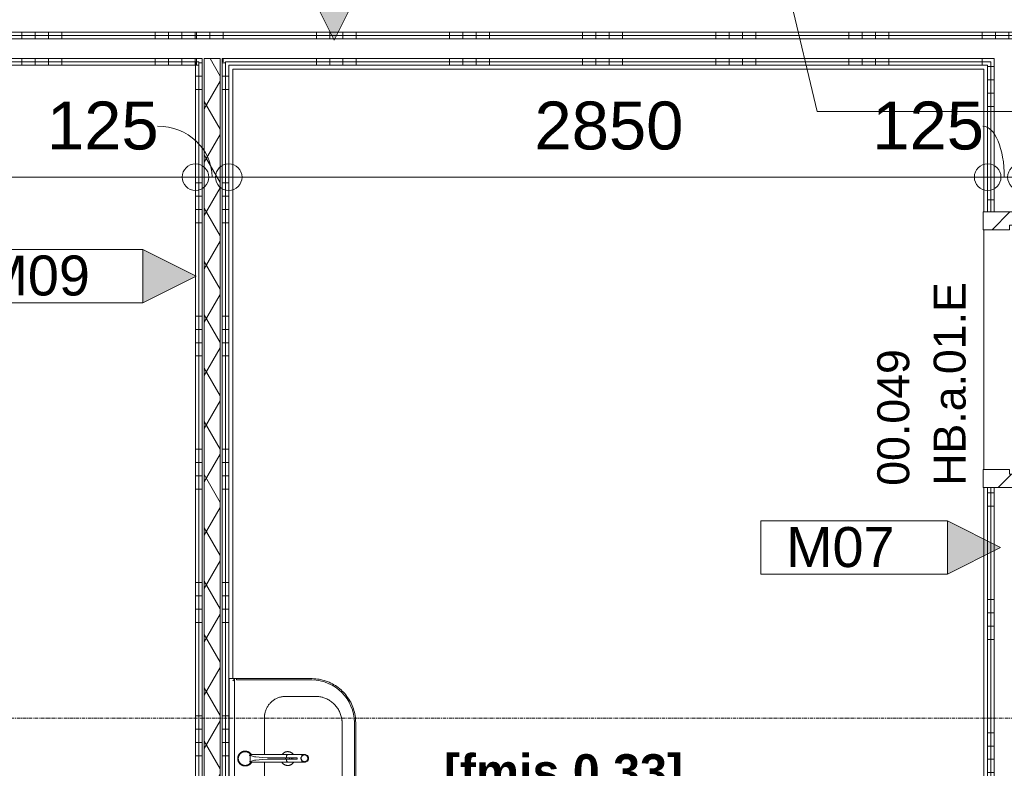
# Model space of a CAD drawing. Header units: millimetres. Extents: x 522 to 75900, y -25803 to 58941.
# Tile 63 of 134: x 35615 to 39312, y 27812 to 30621. Entities that reach past the tile are written whole.
import ezdxf

# ---------------------------------------------------------------- set-up
doc = ezdxf.new("R2010")
doc.units = ezdxf.units.MM
doc.linetypes.add('Dot', pattern=[4.7625, 0, -4.7625])
doc.linetypes.add('Grid Line', pattern=[22.225, 12.7, -3.175, 3.175, -3.175])
for name, color, linetype, lineweight in [('00_Algemeen', 7, 'Dot', 9), ('00_Algemeen-100', 7, 'Continuous', 9), ('22_Metselwerk', 7, 'Continuous', 9), ('30_Kozijnen-ramen-deuren', 7, 'Continuous', 9), ('42_Dekvloeren en vloersystemen', 7, 'Continuous', 9)]:
    doc.layers.add(name, color=color, linetype=linetype, lineweight=lineweight)
doc.layers.add('51_Binnenriolering', color=7, linetype='Continuous', lineweight=18, true_color=0x7f7f7f)
doc.styles.add('Arial', font='arial.ttf', dxfattribs={"height": 180})
doc.styles.add('Arial_3', font='arial.ttf', dxfattribs={"height": 150})
doc.styles.add('Arial_4', font='arial.ttf', dxfattribs={"height": 120})
doc.styles.add('Arial_B', font='arialbd.ttf', dxfattribs={"height": 130})
doc.dimstyles.new('1_8mm_continuous_mm_zwart', dxfattribs={"dimscale": 304.8, "dimtxt": 183.646692, "dimasz": 0.328084, "dimexe": 0.328084, "dimexo": 0.0625, "dimgap": 0.164042, "dimtad": 1, "dimdec": 0, "dimzin": 0, "dimdsep": 46, "dimtxsty": 'Arial', "dimblk1": 'DOTBLANK', "dimblk2": 'DOTBLANK', "dimsah": 1, "dimcen": 0.09, "dimdle": 0.328084, "dimazin": 0, "dimtfac": 1, "dimtdec": 4, "dimtix": 1, "dimtmove": 0, "dimatfit": 3, "dimfxl": 0.328084, "dimfxlon": 1, "dimtvp": 1, "dimtolj": 1, "dimtzin": 0, "dimarcsym": 2})
doc.dimstyles.new('1_8mm_continuous_mm_zwart_2', dxfattribs={"dimscale": 304.8, "dimtxt": 183.646692, "dimasz": 0.328084, "dimexe": 0.328084, "dimexo": 0.0625, "dimgap": 0.164042, "dimtad": 1, "dimdec": 0, "dimzin": 0, "dimdsep": 46, "dimtxsty": 'Arial', "dimblk1": 'DOTBLANK', "dimblk2": 'DOTBLANK', "dimsah": 1, "dimcen": 0.09, "dimdle": 0.328084, "dimazin": 0, "dimtfac": 1, "dimtdec": 4, "dimtix": 1, "dimtmove": 1, "dimatfit": 3, "dimfxl": 0.328084, "dimfxlon": 1, "dimtvp": 1, "dimtolj": 1, "dimtzin": 0, "dimarcsym": 2})
pattern_1 = [(90, (39228.75, 30449.96), (-500, 2e-11), []), (90, (39278.75, 30449.96), (-500, 2e-11), []), (90, (39328.75, 30449.96), (-500, 2e-11), []), (90, (39378.75, 30449.96), (-500, 2e-11), [])]
pattern_2 = [(180, (36400, 26358.73), (4e-13, -500), []), (180, (36400, 26408.73), (4e-13, -500), []), (180, (36400, 26458.73), (4e-13, -500), []), (180, (36400, 26508.73), (4e-13, -500), [])]
pattern_3 = [(0, (39250, 28945), (0, 500), []), (0, (39250, 28895), (0, 500), []), (0, (39250, 28845), (0, 500), []), (0, (39250, 28795), (0, 500), [])]
pattern_4 = [(90, (34123.25, 30449.96), (-500, 2e-11), []), (90, (34173.25, 30449.96), (-500, 2e-11), []), (90, (34223.25, 30449.96), (-500, 2e-11), []), (90, (34273.25, 30449.96), (-500, 2e-11), [])]

# ---------------------------------------------------------------- blocks, each defined once
blk = doc.blocks.new('NLRS_74_PF_UN_Opstelling Wastafels - W3b-5737538-100 - Plattegrond - Begane grond')
at = {"layer": '51_Binnenriolering'}
for p, q in [((-4.4, -33.3), (-4.4, -34.1)), ((-4.3, -34.1), (0, -34.1)), ((-3.1, -34.1), (0, -34.1)), ((0, -33), (0, -33)), ((0, -33), (0, -33)), ((0, -33.3), (0, -33.3)), ((0, -33.3), (0, -33.3)), ((0, -34.1), (3.9, -34.1)), ((0, -34.1), (3.1, -34.1)), ((4.4, -34.1), (4.4, -33.3)), ((-13.1, -80.9), (-13.1, -220.4)), ((-13.1, -220.4), (-13.1, -80.9)), ((-12.6, -77.5), (-12.9, -77.5)), ((0, -78.7), (-7.3, -78.7)), ((7.3, -78.7), (0, -78.7)), ((13.2, -77.5), (12.6, -77.5)), ((15.1, -220.4), (15.1, -79.8)), ((-2.4, -211.3), (-2.4, -164.2)), ((2.7, -164.2), (2.7, -211.3)), ((-13.1, -273.5), (-13.1, -220.4)), ((-2.4, -215.2), (-5.1, -215.2)), ((-2.4, -226.8), (-2.4, -211.3)), ((-2.4, -211.3), (2.7, -211.3)), ((2.7, -211.3), (2.7, -226.8)), ((7.1, -215.2), (2.7, -215.2)), ((-2.4, -233.8), (-2.4, -226.8)), ((2.7, -226.8), (-2.4, -226.8)), ((-2.4, -239.3), (-2.4, -233.8)), ((2.7, -233.8), (-2.4, -233.8)), ((-2.4, -254.2), (-2.4, -239.3)), ((2.7, -239.3), (-2.4, -239.3)), ((1.4, -255.6), (-1, -255.6)), ((2.7, -226.8), (2.7, -233.8)), ((2.7, -233.8), (2.7, -239.3)), ((2.7, -239.3), (2.7, -254.2)), ((-13.1, -273.5), (-13.1, -283.9)), ((-13.1, -283.9), (-13.1, -273.5)), ((-12, -283.9), (-13.1, -283.9)), ((15.1, -283.9), (13.5, -283.9)), ((15.1, -283.9), (15.1, -273.5))]:
    blk.add_line(p, q, dxfattribs=at)
at = {"layer": '51_Binnenriolering', "flags": 128}
for points in [[(0, -32.1), (-1.1, -32.1), (-2.2, -32.2), (-3.3, -32.3), (-4.5, -32.4), (-5.5, -32.6), (-6.6, -32.9), (-7.7, -33.2), (-8.8, -33.5), (-9.8, -33.9), (-10.9, -34.3), (-11.9, -34.7), (-12.9, -35.2), (-13.9, -35.8), (-14.8, -36.3), (-15.8, -36.9), (-16.7, -37.6), (-17.6, -38.3), (-18.4, -39), (-19.2, -39.8), (-20, -40.5), (-20.8, -41.4), (-21.5, -42.2), (-22.2, -43.1), (-22.9, -44), (-23.5, -44.9), (-24.1, -45.9), (-24.6, -46.8), (-25.1, -47.8), (-25.6, -48.8), (-26, -49.9), (-26.4, -50.9), (-26.8, -52), (-27.1, -53.1), (-27.3, -54.2), (-27.5, -55.3), (-27.7, -56.4), (-27.8, -57.5), (-27.9, -58.6), (-27.9, -59.7), (-27.9, -60.8), (-27.9, -61.9), (-27.8, -63), (-27.6, -64.2), (-27.4, -65.3), (-27.2, -66.3), (-26.9, -67.4), (-26.6, -68.5), (-26.2, -69.6), (-25.8, -70.6), (-25.4, -71.6), (-24.9, -72.6), (-24.4, -73.6), (-23.8, -74.6), (-23.2, -75.5), (-22.6, -76.4), (-21.9, -77.3), (-21.2, -78.2), (-20.5, -79), (-19.7, -79.8), (-18.9, -80.6), (-18, -81.3), (-17.2, -82), (-16.3, -82.7), (-15.3, -83.3), (-14.4, -83.9), (-13.4, -84.5)], [(0, -34.2), (-1, -34.2), (-2.1, -34.3), (-3.1, -34.4), (-4.1, -34.6), (-5.1, -34.7), (-6.1, -35), (-7.1, -35.2), (-8.1, -35.5), (-9.1, -35.9), (-10, -36.3), (-11, -36.7), (-11.9, -37.1), (-12.8, -37.6), (-13.7, -38.2), (-14.6, -38.7), (-15.4, -39.3), (-16.2, -40), (-17, -40.6), (-17.8, -41.3), (-18.5, -42), (-19.2, -42.8), (-19.9, -43.6), (-20.5, -44.4), (-21.1, -45.2), (-21.7, -46.1), (-22.2, -47), (-22.7, -47.9), (-23.2, -48.8), (-23.6, -49.7), (-24, -50.7), (-24.4, -51.6), (-24.7, -52.6), (-25, -53.6), (-25.2, -54.6), (-25.4, -55.6), (-25.6, -56.6), (-25.7, -57.7), (-25.7, -58.7), (-25.8, -59.7), (-25.8, -60.8), (-25.7, -61.8), (-25.6, -62.8), (-25.5, -63.8), (-25.3, -64.8), (-25.1, -65.9), (-24.8, -66.9), (-24.5, -67.8), (-24.2, -68.8), (-23.8, -69.8), (-23.4, -70.7), (-23, -71.7), (-22.5, -72.6), (-22, -73.5), (-21.4, -74.3), (-20.8, -75.2), (-20.2, -76), (-19.6, -76.8), (-18.9, -77.6), (-18.2, -78.3), (-17.4, -79), (-16.6, -79.7), (-15.8, -80.3), (-15, -81), (-14.2, -81.5), (-13.3, -82.1), (-12.4, -82.6), (-11.5, -83.1), (-10.5, -83.5)], [(-4.4, -33.3), (-4.4, -33.2), (-4.3, -33.2), (-4.3, -33.2), (-4.2, -33.1), (-4.2, -33.1), (-4.1, -33.1), (-4.1, -33.1), (-4, -33), (-3.9, -33), (-3.9, -33), (-3.8, -33), (-3.8, -33), (-3.7, -33), (-3.6, -33), (-3.6, -33)], [(-3.6, -33), (-0.5, -32.8), (0, -32.8)], [(14.8, -83.7), (15.8, -83.1), (16.7, -82.4), (17.6, -81.7), (18.4, -81), (19.2, -80.2), (20, -79.5), (20.8, -78.6), (21.5, -77.8), (22.2, -76.9), (22.9, -76), (23.5, -75.1), (24.1, -74.1), (24.6, -73.2), (25.1, -72.2), (25.6, -71.2), (26, -70.1), (26.4, -69.1), (26.8, -68), (27.1, -66.9), (27.3, -65.8), (27.5, -64.7), (27.7, -63.6), (27.8, -62.5), (27.9, -61.4), (27.9, -60.3), (27.9, -59.2), (27.9, -58.1), (27.8, -57), (27.6, -55.8), (27.4, -54.7), (27.2, -53.7), (26.9, -52.6), (26.6, -51.5), (26.2, -50.4), (25.8, -49.4), (25.4, -48.4), (24.9, -47.4), (24.4, -46.4), (23.8, -45.4), (23.2, -44.5), (22.6, -43.6), (21.9, -42.7), (21.2, -41.8), (20.5, -41), (19.7, -40.2), (18.9, -39.4), (18, -38.7), (17.2, -38), (16.3, -37.3), (15.3, -36.7), (14.4, -36.1), (13.4, -35.5), (12.4, -35), (11.4, -34.5), (10.4, -34.1), (9.4, -33.7), (8.3, -33.3), (7.2, -33), (6.1, -32.7), (5, -32.5), (3.9, -32.3), (2.8, -32.2), (1.7, -32.1), (0.6, -32.1), (0, -32.1)], [(0, -32.8), (3.2, -32.9), (3.6, -33)], [(11.1, -83.3), (12, -82.8), (12.9, -82.3), (13.8, -81.8), (14.7, -81.2), (15.5, -80.6), (16.3, -79.9), (17.1, -79.3), (17.9, -78.6), (18.6, -77.8), (19.3, -77.1), (20, -76.3), (20.6, -75.5), (21.2, -74.7), (21.8, -73.8), (22.3, -72.9), (22.8, -72), (23.3, -71.1), (23.7, -70.2), (24.1, -69.2), (24.4, -68.2), (24.7, -67.2), (25, -66.3), (25.2, -65.2), (25.4, -64.2), (25.6, -63.2), (25.7, -62.2), (25.7, -61.2), (25.8, -60.1), (25.8, -59.1), (25.7, -58.1), (25.6, -57), (25.5, -56), (25.3, -55), (25.1, -54), (24.8, -53), (24.5, -52), (24.2, -51), (23.8, -50.1), (23.4, -49.1), (22.9, -48.2), (22.4, -47.3), (21.9, -46.4), (21.3, -45.6), (20.7, -44.7), (20.1, -43.9), (19.5, -43.1), (18.8, -42.3), (18, -41.6), (17.3, -40.9), (16.5, -40.2), (15.7, -39.6), (14.9, -39), (14, -38.4), (13.2, -37.8), (12.3, -37.3), (11.3, -36.9), (10.4, -36.4), (9.5, -36), (8.5, -35.7), (7.5, -35.3), (6.5, -35.1), (5.5, -34.8), (4.5, -34.6), (3.5, -34.5), (2.5, -34.3), (1.4, -34.3), (0.4, -34.2), (0, -34.2)], [(3.6, -33), (3.7, -33), (3.8, -33), (3.8, -33), (3.9, -33), (3.9, -33), (4, -33), (4.1, -33.1), (4.1, -33.1), (4.2, -33.1), (4.2, -33.1), (4.3, -33.2), (4.3, -33.2), (4.4, -33.2), (4.4, -33.3), (4.4, -33.3)], [(-3.8, -124.7), (-4.7, -112.5), (-6, -100.3)], [(6.3, -100.3), (5, -112.5), (4.1, -124.7)], [(-2.4, -164.2), (-2.8, -144.5), (-3.8, -124.7)], [(4.1, -124.7), (3.2, -144.5), (2.7, -164.2)], [(15.1, -273.5), (15.1, -269), (15.1, -264.6), (15.1, -260.3), (15.1, -256), (15.1, -251.8), (15.1, -247.7), (15.1, -243.6), (15.1, -239.6), (15.1, -235.7), (15.1, -231.9), (15.1, -228.2), (15.1, -224.6), (15.1, -221.1), (15.1, -220.4)]]:
    blk.add_lwpolyline(points, dxfattribs=at)
at = {"layer": '51_Binnenriolering'}
for centre, radius, start, end in [((0, -60), 27.9, 120.8184, 131.7501), ((0, -60), 25.8, 101.2554, 105.6316), ((0, -60), 27.9, 90, 98.2519), ((0, -60), 27.9, 79.4711, 90), ((0, -60), 27.9, 48.2499, 59.1816), ((0, -60), 27.9, 171.8819, 209.6783), ((0, -60), 27.9, 157.3176, 166.0349), ((0, -60), 25.8, 154.555, 177.0123), ((0, -60), 25.8, 188.6932, 208.3333), ((0, -60), 27.9, 135.8209, 139.7066), ((0, -60), 25.8, 119.7239, 134.0419), ((0, -60), 25.8, 40.017, 57.2637), ((0, -60), 27.9, 40.2934, 44.1791), ((0, -60), 25.8, 334.2161, 346.1823), ((0, -60), 25.8, 9.3738, 21.924), ((0, -60), 27.9, 351.8819, 29.6783), ((0, -60), 27.9, 337.3176, 346.0349), ((0, -60), 27.9, 220.2934, 224.1791), ((0, -60), 25.8, 220.0515, 238.8881), ((0, -60), 27.9, 228.2499, 239.1816), ((-55.6, -102.7), 49.6, 30.5077, 30.9915), ((0, -60), 21.6, 232.667, 234.2679), ((55.9, -102.7), 49.6, 148.2996, 149.4923), ((0, -60), 21.6, 307.6486, 309.5651), ((0, -60), 25.8, 306, 311.248), ((0, -60), 27.9, 302.7728, 311.7501), ((0, -60), 27.9, 315.8209, 319.7066), ((0.9, -283.8), 14.2, 155.7997, 204.0574), ((0.9, -283.8), 14.2, 124.9857, 151.3748), ((0.9, -283.8), 14.2, 209.4264, 270), ((0.9, -283.8), 11.6, 256.6459, 267.1015), ((0.9, -283.8), 14.2, 90, 100.8154), ((0.9, -283.8), 14.2, 79.1846, 90), ((0.9, -283.8), 14.2, 270, 330.5736), ((0.9, -283.8), 11.6, 272.8065, 281.2524), ((0.9, -283.8), 14.2, 28.6252, 54.3032), ((0.9, -283.8), 14.2, 335.9426, 24.2003)]:
    blk.add_arc(centre, radius, start, end, dxfattribs=at)
for centre, major_axis, start_param, end_param in [((-5.1, -220.4), (8, 0), 2.356225, 3.141571), ((-7.8, -219.7), (5.39, 0), 3.332441, 3.557161), ((-5.1, -220.4), (8, 0), 2.094419, 2.356184), ((-5.1, -220.4), (8, 0), 1.832609, 2.094388), ((-5.1, -220.4), (8, 0), 1.570796, 1.832592), ((7.1, -220.4), (8, 0), 1.341028, 1.570796), ((7.1, -220.4), (8, 0), 1.11126, 1.341014), ((7.1, -220.4), (8, 0), 0.881491, 1.111232), ((7.1, -220.4), (8, 0), 0.421954, 0.881454), ((7.1, -220.4), (-8, 0), 3.141602, 3.532144), ((7.1, -220.4), (8, 0), 6.245603, 6.283173)]:
    blk.add_ellipse(centre, major_axis=major_axis, ratio=0.656059, start_param=start_param, end_param=end_param, dxfattribs=at)
for points, knots in [([(-13.1, -77.2), (-12.9, -77.5), (-12.7, -77.9), (-12.4, -78.5), (-12.1, -78.9), (-11.9, -79.4), (-11.6, -79.8), (-11.5, -80.1), (-11.3, -80.4), (-11.3, -80.6), (-11.2, -80.6)], [0, 0, 0, 0, 0.1, 0.15, 0.2, 0.25, 0.3, 0.35, 0.375, 0.4, 0.4, 0.4, 0.4]), ([(-9.3, -77), (-9.9, -77.1), (-10.9, -77.4), (-11.7, -77.8), (-12, -78)], [0.3567288, 0.3567288, 0.3567288, 0.3567288, 0.5, 0.6666667, 0.6666667, 0.6666667, 0.6666667]), ([(11.8, -80.3), (11.8, -80.2), (11.9, -80), (12, -79.7), (12.2, -79.4), (12.5, -78.9), (12.7, -78.4), (13, -78), (13.3, -77.4), (13.6, -77), (13.8, -76.7)], [0.6, 0.6, 0.6, 0.6, 0.625, 0.65, 0.7, 0.75, 0.8, 0.85, 0.9, 1, 1, 1, 1]), ([(-1, -255.6), (-1.1, -255.6), (-1.2, -255.6), (-1.4, -255.5), (-1.5, -255.5), (-1.7, -255.4), (-1.8, -255.3), (-1.9, -255.3), (-2, -255.2), (-2.1, -255.1), (-2.2, -254.9), (-2.3, -254.8), (-2.3, -254.7), (-2.4, -254.5), (-2.4, -254.3), (-2.4, -254.2)], [0, 0, 0, 0, 0.071429, 0.142857, 0.214286, 0.285714, 0.357143, 0.428571, 0.5, 0.571429, 0.642857, 0.714286, 0.785714, 0.857143, 1, 1, 1, 1]), ([(2.7, -254.2), (2.7, -254.3), (2.7, -254.5), (2.7, -254.7), (2.6, -254.8), (2.6, -254.9), (2.5, -255.1), (2.4, -255.2), (2.3, -255.3), (2.1, -255.4), (1.9, -255.5), (1.7, -255.6), (1.5, -255.6), (1.4, -255.6)], [0, 0, 0, 0, 0.142857, 0.214286, 0.285714, 0.357143, 0.428571, 0.5, 0.571429, 0.678571, 0.785714, 0.852679, 1, 1, 1, 1]), ([(-6.9, -272.7), (-7.5, -272.7), (-9.2, -272.8), (-11.3, -273), (-12.8, -273.2), (-13.1, -273.4), (-13.1, -273.5)], [0.1428571, 0.1428571, 0.1428571, 0.1428571, 0.2857143, 0.5714286, 0.7857143, 1, 1, 1, 1]), ([(0.9, -295.1), (-0.8, -295.1), (-3.2, -294.7), (-6.2, -293.2), (-8.2, -291.7), (-9.8, -289.8), (-11, -287.6), (-11.7, -285.2), (-12, -282.7), (-11.7, -280.2), (-11, -277.8), (-9.7, -275.7), (-8.1, -273.7), (-6.1, -272.2), (-3.9, -271), (-1.6, -270.4), (0.1, -270.2), (0.9, -270.2)], [-1, -1, -1, -1, -0.875, -0.8125, -0.75, -0.6875, -0.625, -0.5625, -0.5, -0.4375, -0.375, -0.3125, -0.25, -0.1875, -0.125, -0.0625, 0, 0, 0, 0]), ([(0.9, -270.2), (1.8, -270.2), (3.5, -270.4), (5.8, -271), (8, -272.2), (10, -273.7), (11.6, -275.7), (12.8, -277.8), (13.6, -280.2), (13.9, -282.7), (13.6, -285.2), (12.9, -287.6), (11.7, -289.8), (10.1, -291.7), (8.1, -293.2), (5.1, -294.7), (2.7, -295.1), (0.9, -295.1)], [-1, -1, -1, -1, -0.9375, -0.875, -0.8125, -0.75, -0.6875, -0.625, -0.5625, -0.5, -0.4375, -0.375, -0.3125, -0.25, -0.1875, -0.125, 0, 0, 0, 0]), ([(15.1, -273.5), (15.1, -273.4), (15, -273.2), (13.7, -273), (11.3, -272.8), (9.5, -272.7), (8.9, -272.7)], [0.125, 0.125, 0.125, 0.125, 0.25, 0.5, 0.75, 0.875, 0.875, 0.875, 0.875])]:
    blk.add_open_spline(points, degree=3, knots=knots, dxfattribs=at)
for points in [[(-6.2, -98.1), (-6.4, -96), (-7.1, -91.5), (-9.3, -84.4), (-11.6, -79.8), (-12.9, -77.5)], [(-7.3, -78.7), (-8.2, -78.7), (-10, -78.5), (-11.8, -77.9), (-12.6, -77.5)], [(-6, -100.3), (-6, -99.9), (-6.1, -99.2), (-6.2, -98.5), (-6.2, -98.1)], [(6.6, -98.1), (6.5, -98.5), (6.5, -99.2), (6.4, -99.9), (6.3, -100.3)], [(13.2, -77.5), (11.9, -79.8), (9.7, -84.4), (7.5, -91.5), (6.8, -96), (6.6, -98.1)], [(12.6, -77.5), (11.8, -77.9), (10, -78.5), (8.2, -78.7), (7.3, -78.7)], [(12.2, -77.2), (11.7, -77), (11.2, -76.9), (10.6, -76.8)]]:
    blk.add_open_spline(points, degree=3, dxfattribs=at)
blk = doc.blocks.new('NLRS_74_PF_UN_wastafel_300 Basic_Geberit - wastafel_600x475mm M_KRG M_OL_300 Basic-V59-100 - Plattegrond - Begane grond')
at = {"layer": '51_Binnenriolering'}
for p, q in [((-300.1, 0), (-300.1, -20)), ((-300.1, 0), (-292.1, 0)), ((-292.1, 0), (291.9, 0)), ((291.9, 0), (299.9, 0)), ((299.9, -20), (299.9, 0)), ((-300.1, -27), (-300.1, -20)), ((-300.1, -27), (-300.1, -28)), ((-300.1, -28), (-300.1, -310)), ((-295.1, -28), (-300.1, -28)), ((-300.1, -28), (-295.1, -28)), ((-300, -20), (-299.8, -20)), ((-299.8, -20), (299.7, -20)), ((-295.1, -28), (-295.1, -310)), ((294.9, -310), (294.9, -28)), ((299.9, -28), (294.9, -28)), ((294.9, -28), (299.9, -28)), ((299.7, -20), (299.9, -20)), ((299.9, -20), (299.9, -27)), ((299.9, -28), (299.9, -27)), ((299.9, -310), (299.9, -28)), ((-156.7, -132.3), (-12.8, -132.3)), ((14.9, -132.3), (153.3, -132.3)), ((-236.7, -324), (-236.7, -212.3)), ((233.3, -212.3), (233.3, -324)), ((133.3, -424), (-136.7, -424)), ((-135.1, -470), (134.9, -470)), ((-135.1, -475), (134.9, -475))]:
    blk.add_line(p, q, dxfattribs=at)
at = {"layer": '51_Binnenriolering', "flags": 128}
for points in [[(-236.7, -212.3), (-236.7, -209.1), (-236.5, -205.9), (-236.1, -202.8), (-235.7, -199.6), (-235.1, -196.4), (-234.4, -193.3), (-233.6, -190.2), (-232.7, -187.2), (-231.6, -184.2), (-230.4, -181.2), (-229.1, -178.3), (-227.7, -175.4), (-226.1, -172.6), (-224.5, -169.8), (-222.7, -167.2), (-220.9, -164.6), (-218.9, -162), (-216.9, -159.6), (-214.7, -157.2), (-212.5, -154.9), (-210.1, -152.8), (-207.7, -150.7), (-205.2, -148.7), (-202.6, -146.8), (-199.9, -145), (-197.2, -143.3), (-194.4, -141.8), (-191.6, -140.3), (-188.7, -139), (-185.7, -137.8), (-182.7, -136.7), (-179.7, -135.7), (-176.6, -134.8), (-173.5, -134.1), (-170.3, -133.5), (-167.2, -133), (-164, -132.7), (-160.8, -132.4), (-157.6, -132.3), (-156.7, -132.3)], [(153.3, -132.3), (156.5, -132.4), (159.7, -132.6), (162.9, -132.9), (166, -133.4), (169.2, -133.9), (172.3, -134.6), (175.4, -135.4), (178.4, -136.4), (181.5, -137.5), (184.4, -138.6), (187.4, -140), (190.2, -141.4), (193, -142.9), (195.8, -144.6), (198.5, -146.3), (201.1, -148.2), (203.6, -150.1), (206, -152.2), (208.4, -154.3), (210.7, -156.6), (212.9, -158.9), (214.9, -161.4), (216.9, -163.9), (218.8, -166.5), (220.6, -169.1), (222.3, -171.8), (223.8, -174.6), (225.3, -177.5), (226.6, -180.4), (227.8, -183.3), (228.9, -186.4), (229.9, -189.4), (230.8, -192.5), (231.5, -195.6), (232.1, -198.7), (232.6, -201.9), (233, -205.1), (233.2, -208.3), (233.3, -211.5), (233.3, -212.3)], [(-12.7, -197.3), (-13.6, -197.8), (-14.5, -198.4), (-15.3, -199), (-16.2, -199.6), (-17, -200.3), (-17.7, -201), (-18.5, -201.7), (-19.2, -202.4), (-19.9, -203.2), (-20.5, -204), (-21.2, -204.9), (-21.8, -205.7), (-22.3, -206.6), (-22.8, -207.5), (-23.3, -208.4), (-23.8, -209.4), (-24.2, -210.3), (-24.5, -211.3), (-24.9, -212.3), (-25.1, -213.3), (-25.4, -214.3), (-25.6, -215.3), (-25.8, -216.3), (-25.9, -217.4), (-26, -218.4), (-26, -219.4), (-26, -220)], [(-26, -220), (-26, -221), (-25.9, -222.1), (-25.8, -223.1), (-25.7, -224.1), (-25.5, -225.2), (-25.3, -226.2), (-25, -227.2), (-24.7, -228.2), (-24.4, -229.2), (-24, -230.1), (-23.6, -231.1), (-23.1, -232), (-22.6, -232.9), (-22.1, -233.8), (-21.5, -234.7), (-20.9, -235.5), (-20.2, -236.4), (-19.6, -237.1), (-18.9, -237.9), (-18.1, -238.7), (-17.4, -239.4), (-16.6, -240), (-15.8, -240.7), (-14.9, -241.3), (-14.1, -241.9), (-13.2, -242.4)], [(26, -220), (26, -219), (25.9, -217.9), (25.8, -216.9), (25.6, -215.9), (25.5, -214.8), (25.2, -213.8), (25, -212.8), (24.7, -211.8), (24.3, -210.8), (23.9, -209.9), (23.5, -208.9), (23, -208), (22.5, -207.1), (22, -206.2), (21.4, -205.3), (20.8, -204.5), (20.2, -203.6), (19.5, -202.9), (18.8, -202.1), (18.1, -201.3), (17.3, -200.6), (16.5, -200), (15.7, -199.3), (14.9, -198.7)], [(15.3, -241), (16.1, -240.4), (16.9, -239.7), (17.7, -239), (18.4, -238.3), (19.2, -237.6), (19.8, -236.8), (20.5, -236), (21.1, -235.1), (21.7, -234.3), (22.3, -233.4), (22.8, -232.5), (23.3, -231.6), (23.7, -230.6), (24.1, -229.7), (24.5, -228.7), (24.8, -227.7), (25.1, -226.7), (25.3, -225.7), (25.6, -224.7), (25.7, -223.7), (25.8, -222.6), (25.9, -221.6), (26, -220.6), (26, -220)], [(-300.1, -310), (-299.9, -316.6), (-299.5, -323.1), (-298.9, -329.7), (-297.9, -336.3), (-296.8, -342.7), (-295.3, -349.2), (-293.6, -355.6), (-291.7, -361.9), (-289.5, -368.1), (-287, -374.2), (-284.3, -380.2), (-281.4, -386.2), (-278.2, -391.9), (-274.8, -397.6), (-271.2, -403.1), (-267.4, -408.5), (-263.4, -413.7), (-259.1, -418.8), (-254.7, -423.6), (-250, -428.3), (-245.2, -432.8), (-240.2, -437.1), (-235, -441.2), (-229.7, -445.1), (-224.2, -448.8), (-218.6, -452.3), (-212.8, -455.5), (-206.9, -458.5), (-200.9, -461.2), (-194.8, -463.8), (-188.6, -466), (-182.4, -468), (-176, -469.8), (-169.6, -471.3), (-163.1, -472.6), (-156.6, -473.6), (-150, -474.3), (-143.4, -474.8), (-136.8, -475), (-135.1, -475)], [(-136.7, -424), (-140.7, -424), (-144.7, -423.7), (-148.7, -423.3), (-152.6, -422.8), (-156.6, -422), (-160.5, -421.2), (-164.4, -420.1), (-168.2, -419), (-171.9, -417.6), (-175.7, -416.1), (-179.3, -414.5), (-182.9, -412.7), (-186.4, -410.8), (-189.8, -408.8), (-193.2, -406.6), (-196.4, -404.3), (-199.6, -401.8), (-202.7, -399.2), (-205.6, -396.5), (-208.5, -393.7), (-211.2, -390.8), (-213.8, -387.8), (-216.3, -384.6), (-218.6, -381.4), (-220.9, -378.1), (-223, -374.7), (-224.9, -371.2), (-226.7, -367.6), (-228.4, -364), (-229.9, -360.3), (-231.3, -356.5), (-232.5, -352.7), (-233.6, -348.9), (-234.5, -345), (-235.3, -341), (-235.9, -337.1), (-236.3, -333.1), (-236.6, -329.1), (-236.7, -325.1), (-236.7, -324)], [(233.3, -324), (233.2, -328), (233, -332), (232.6, -336), (232, -340), (231.3, -343.9), (230.4, -347.8), (229.4, -351.7), (228.2, -355.5), (226.9, -359.3), (225.4, -363), (223.8, -366.6), (222, -370.2), (220.1, -373.7), (218, -377.2), (215.8, -380.5), (213.5, -383.8), (211, -386.9), (208.5, -390), (205.8, -392.9), (203, -395.8), (200, -398.5), (197, -401.1), (193.9, -403.6), (190.6, -406), (187.3, -408.2), (183.9, -410.3), (180.4, -412.2), (176.9, -414.1), (173.2, -415.7), (169.5, -417.2), (165.8, -418.6), (162, -419.8), (158.1, -420.9), (154.2, -421.8), (150.3, -422.6), (146.3, -423.2), (142.4, -423.6), (138.4, -423.9), (134.4, -424), (133.3, -424)], [(134.9, -475), (141.5, -474.8), (148.1, -474.4), (154.7, -473.8), (161.2, -472.9), (167.7, -471.7), (174.2, -470.2), (180.5, -468.5), (186.9, -466.6), (193.1, -464.4), (199.2, -461.9), (205.2, -459.2), (211.1, -456.3), (216.9, -453.2), (222.6, -449.8), (228.1, -446.1), (233.5, -442.3), (238.7, -438.3), (243.7, -434), (248.6, -429.6), (253.3, -424.9), (257.8, -420.1), (262.1, -415.1), (266.2, -409.9), (270.1, -404.6), (273.8, -399.1), (277.2, -393.5), (280.5, -387.7), (283.5, -381.9), (286.2, -375.9), (288.7, -369.8), (291, -363.6), (293, -357.3), (294.8, -350.9), (296.3, -344.5), (297.5, -338), (298.5, -331.5), (299.3, -324.9), (299.7, -318.3), (299.9, -311.7), (299.9, -310)]]:
    blk.add_lwpolyline(points, dxfattribs=at)
at = {"layer": '51_Binnenriolering'}
for centre, radius, start, end in [((-156.7, -212.3), 80, 90, 105), ((153.3, -212.3), 80, 75, 90), ((-156.7, -212.3), 80, 165, 180), ((153.3, -212.3), 80, 360, 15), ((-135.1, -310), 160, 180, 270), ((-136.7, -324), 100, 180, 195), ((134.9, -310), 160, 270, 360), ((133.3, -324), 100, 345, 360), ((-136.7, -324), 100, 255, 270), ((133.3, -324), 100, 270, 285)]:
    blk.add_arc(centre, radius, start, end, dxfattribs=at)
for points, knots in [([(-299.8, -20), (-299.7, -20), (-299.6, -20), (-299.4, -19.9), (-299.2, -19.8), (-299, -19.7), (-298.8, -19.5), (-298.5, -19.4), (-298.3, -19.2), (-298, -19), (-297.8, -18.8), (-297.5, -18.6), (-297.2, -18.3), (-296.9, -18.1), (-296.5, -17.8), (-296, -17.3), (-295.4, -16.8), (-294.5, -16.1), (-293.4, -15.1), (-292.5, -14.4), (-292.1, -14)], [0, 0, 0, 0, 0.071429, 0.107143, 0.142857, 0.178571, 0.214286, 0.25, 0.285714, 0.321429, 0.357143, 0.392857, 0.428571, 0.464286, 0.5, 0.571429, 0.642857, 0.714286, 0.857143, 1, 1, 1, 1]), ([(291.9, -14), (292.4, -14.4), (293.3, -15.1), (294.4, -16.1), (295.3, -16.8), (295.9, -17.3), (296.4, -17.8), (296.8, -18.1), (297.1, -18.3), (297.4, -18.6), (297.7, -18.8), (297.9, -19), (298.2, -19.2), (298.4, -19.4), (298.7, -19.5), (298.9, -19.7), (299.1, -19.8), (299.3, -19.9), (299.5, -20), (299.6, -20), (299.7, -20)], [0, 0, 0, 0, 0.142857, 0.285714, 0.357143, 0.428571, 0.5, 0.535714, 0.571429, 0.607143, 0.642857, 0.678571, 0.714286, 0.75, 0.785714, 0.821429, 0.857143, 0.892857, 0.928571, 1, 1, 1, 1])]:
    blk.add_open_spline(points, degree=3, knots=knots, dxfattribs=at)
blk = doc.blocks.new('FRA-ULC-R12-W-UO_installatie_R20_rvt-1-100 - Plattegrond - Begane grond')
at = {"color": 8, "lineweight": 18, "true_color": 0x7f7f7f, "rotation": 89.9999999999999}
for name in ['NLRS_74_PF_UN_wastafel_300 Basic_Geberit - wastafel_600x475mm M_KRG M_OL_300 Basic-V59-100 - Plattegrond - Begane grond', 'NLRS_74_PF_UN_Opstelling Wastafels - W3b-5737538-100 - Plattegrond - Begane grond']:
    blk.add_blockref(name, (36401.7, 27848.2), dxfattribs=at)
blk = doc.blocks.new('32_HB_a - 01_30_1034x2400_125mm _2x tegelwerk-11245400-100 - Plattegrond - Begane grond')
at = {"layer": '30_Kozijnen-ramen-deuren', "true_color": 0xc0c0c0}
h = blk.add_hatch(dxfattribs=at)
h.set_pattern_fill('FP_80', color=9, style=0, pattern_type=2)
h.set_pattern_definition([(315, (-29383.11, 39324), (70.71068, 70.71068), [])])
h.paths.add_polyline_path([(-517.2, -68), (-467.2, -68), (-467.2, -8), (-450.2, -8), (-450.2, 91), (-517.2, 91)], flags=0)
h.paths.add_polyline_path([(449.8, 91), (449.8, -8), (466.8, -8), (466.8, -68), (516.8, -68), (516.8, 91)], flags=0)
at = {"layer": '30_Kozijnen-ramen-deuren'}
for p, q in [((-517.2, 91), (-450.2, 91)), ((-517.2, -68), (-517.2, 91)), ((-450.2, 91), (-450.2, -8)), ((449.8, 91), (516.8, 91)), ((449.8, -8), (449.8, 91)), ((516.8, 91), (516.8, -68)), ((-467.2, -8), (-467.2, -68)), ((-450.2, -8), (-467.2, -8)), ((466.8, -8), (449.8, -8)), ((466.8, -68), (466.8, -8)), ((-467.2, -68), (-517.2, -68)), ((516.8, -68), (466.8, -68))]:
    blk.add_line(p, q, dxfattribs=at)
blk = doc.blocks.new('00_TAG-WA_wall tag_BAR - Type Mark_7x2_rotate-7455555-100 - Plattegrond - Begane grond')
at = {"layer": '00_Algemeen', "linetype": 'Continuous'}
blk.add_hatch(color=256, dxfattribs=at).paths.add_polyline_path([(0, 9), (1, 7), (-1, 7)], flags=0)
for p, q in [((0, 9), (-1, 7)), ((1, 7), (0, 9)), ((-1, 7), (1, 7)), ((-1, 7), (-1, 0)), ((1, 7), (-1, 7)), ((1, 0), (1, 7)), ((-1, 0), (1, 0))]:
    blk.add_line(p, q, dxfattribs=at)
blk = doc.blocks.new('DIMBLOCK160-100 - Plattegrond - Begane grond')
at = {"layer": '00_Algemeen-100', "transparency": 16777216}
for p, q in [((31552.5, 30130.4), (31552.5, 29930.4)), ((31552.5, 30030.4), (31552.5, 30130.4)), ((36275, 30130.4), (36275, 29930.4)), ((36275, 30030.4), (36275, 30130.4)), ((31552.5, 30030.4), (36275, 30030.4))]:
    blk.add_line(p, q, dxfattribs=at)
for centre in [(31552.5, 30030.4), (36275, 30030.4)]:
    blk.add_circle(centre, 50, dxfattribs=at)
at = {"layer": '00_Algemeen-100', "color": 0, "transparency": 16777216, "insert": (33636.9, 30314.1), "char_height": 180, "width": 664.518, "attachment_point": 1, "line_spacing_factor": 0.941778, "style": 'Arial'}
blk.add_mtext('4723', dxfattribs=at)
blk = doc.blocks.new('_DotBlank')
at = {"color": 0, "linetype": 'ByBlock', "lineweight": -2}
blk.add_line((-0.5, 0), (-1, 0), dxfattribs=at)
blk.add_circle((0, 0), 0.5, dxfattribs=at)
blk = doc.blocks.new('DIMBLOCK161-100 - Plattegrond - Begane grond')
at = {"layer": '00_Algemeen-100', "transparency": 16777216}
for p, q in [((36275, 30130.4), (36275, 29930.4)), ((36275, 30030.4), (36275, 30130.4)), ((36400, 30130.4), (36400, 29930.4)), ((36400, 30030.4), (36400, 30130.4)), ((36275, 30030.4), (36400, 30030.4))]:
    blk.add_line(p, q, dxfattribs=at)
for centre in [(36275, 30030.4), (36400, 30030.4)]:
    blk.add_circle(centre, 50, dxfattribs=at)
blk.add_ellipse((36132.7, 30030.4), major_axis=(204.8, 0), ratio=0.933801, start_param=0, end_param=1.570796, dxfattribs=at)
at = {"layer": '00_Algemeen-100', "color": 0, "transparency": 16777216, "insert": (35717.3, 30314.1), "char_height": 180, "width": 498.389, "attachment_point": 1, "line_spacing_factor": 0.941778, "style": 'Arial'}
blk.add_mtext('125', dxfattribs=at)
blk = doc.blocks.new('DIMBLOCK162-100 - Plattegrond - Begane grond')
at = {"layer": '00_Algemeen-100', "transparency": 16777216}
for p, q in [((36400, 30130.4), (36400, 29930.4)), ((36400, 30030.4), (36400, 30130.4)), ((39250, 30130.4), (39250, 29930.4)), ((39250, 30030.4), (39250, 30130.4)), ((36400, 30030.4), (39250, 30030.4))]:
    blk.add_line(p, q, dxfattribs=at)
for centre in [(36400, 30030.4), (39250, 30030.4)]:
    blk.add_circle(centre, 50, dxfattribs=at)
at = {"layer": '00_Algemeen-100', "color": 0, "transparency": 16777216, "insert": (37548.1, 30314.1), "char_height": 180, "width": 664.518, "attachment_point": 1, "line_spacing_factor": 0.941778, "style": 'Arial'}
blk.add_mtext('2850', dxfattribs=at)
blk = doc.blocks.new('DIMBLOCK163-100 - Plattegrond - Begane grond')
at = {"layer": '00_Algemeen-100', "transparency": 16777216}
for p, q in [((39250, 30130.4), (39250, 29930.4)), ((39250, 30030.4), (39250, 30130.4)), ((39375, 30130.4), (39375, 29930.4)), ((39375, 30030.4), (39375, 30130.4)), ((39250, 30030.4), (39375, 30030.4))]:
    blk.add_line(p, q, dxfattribs=at)
for centre in [(39250, 30030.4), (39375, 30030.4)]:
    blk.add_circle(centre, 50, dxfattribs=at)
blk.add_ellipse((39231.9, 30030.4), major_axis=(0, 191.3), ratio=0.421344, start_param=4.712389, end_param=6.283185, dxfattribs=at)
at = {"layer": '00_Algemeen-100', "color": 0, "transparency": 16777216, "insert": (38816.6, 30314.1), "char_height": 180, "width": 498.389, "attachment_point": 1, "line_spacing_factor": 0.941778, "style": 'Arial'}
blk.add_mtext('125', dxfattribs=at)
blk = doc.blocks.new('00_TAG-WA_wall tag_BAR - Type Mark_7x2-7455557-100 - Plattegrond - Begane grond')
at = {"layer": '00_Algemeen', "linetype": 'Continuous'}
blk.add_hatch(color=256, dxfattribs=at).paths.add_polyline_path([(0, -2), (-1, 0), (1, 0)], flags=0)
for p, q in [((-1, 7), (-1, 0)), ((1, 7), (-1, 7)), ((1, 0), (1, 7)), ((-1, 0), (1, 0)), ((1, 0), (-1, 0)), ((-1, 0), (0, -2)), ((0, -2), (1, 0))]:
    blk.add_line(p, q, dxfattribs=at)

msp = doc.modelspace()

# ---------------------------------------------------------------- hatches: boundary and pattern name
at = {"layer": '22_Metselwerk', "true_color": 0x808080}
h = msp.add_hatch(dxfattribs=at)
h.set_pattern_fill('FP_427', color=8, angle=-90, style=0, pattern_type=2)
h.set_pattern_definition(pattern_4)
h.paths.add_polyline_path([(36275, 30562.5), (36275, 30575), (31571.5, 30575), (31571.5, 30562.5), (36112.4, 30562.5)], flags=0)
h = msp.add_hatch(dxfattribs=at)
h.set_pattern_fill('FP_427', color=8, angle=-90, style=0, pattern_type=2)
h.set_pattern_definition(pattern_4)
h.paths.add_polyline_path([(36275, 30450), (36275, 30462.5), (31584, 30462.5), (31584, 30562.5), (31571.5, 30562.5), (31571.5, 30450), (36112.4, 30450)], flags=0)
h = msp.add_hatch(dxfattribs=at)
h.set_pattern_fill('FP_427', color=8, angle=-90, style=0, pattern_type=2)
h.set_pattern_definition(pattern_4)
h.paths.add_polyline_path([(36275, 30550), (36275, 30562.5), (31584, 30562.5), (31584, 30550), (36112.4, 30550)], flags=0)
h = msp.add_hatch(dxfattribs=at)
h.set_pattern_fill('FP_427', color=8, angle=-90, style=0, pattern_type=2)
h.set_pattern_definition(pattern_4)
h.paths.add_polyline_path([(36275, 30462.5), (36275, 30475), (31596.5, 30475), (31596.5, 30550), (31584, 30550), (31584, 30462.5), (36112.4, 30462.5)], flags=0)
h = msp.add_hatch(dxfattribs=at)
h.set_pattern_fill('FP_13', color=8, angle=-90, style=0, pattern_type=2)
h.set_pattern_definition(pattern_1)
h.paths.add_polyline_path([(41782.5, 30562.5), (41782.5, 30575), (36275, 30575), (36275, 30562.5), (41392.6, 30562.5)], flags=0)
h = msp.add_hatch(dxfattribs=at)
h.set_pattern_fill('FP_13', color=8, angle=-90, style=0, pattern_type=2)
h.set_pattern_definition(pattern_1)
h.paths.add_polyline_path([(41795, 30550), (41795, 30562.5), (36275, 30562.5), (36275, 30550), (41782.5, 30550)], flags=0)
h = msp.add_hatch(dxfattribs=at)
h.set_pattern_fill('FP_13', color=8, angle=-90, style=0, pattern_type=2)
h.set_pattern_definition(pattern_1)
h.paths.add_polyline_path([(41392.6, 30462.5), (41882.5, 30462.5), (41882.5, 30475), (41350, 30475), (41350, 30462.5), (41362.5, 30462.5)], flags=0)
h.paths.add_polyline_path([(41275, 30462.5), (41275, 30475), (39350, 30475), (39350, 30462.5), (41262.5, 30462.5)], flags=0)
h.paths.add_polyline_path([(39275, 30462.5), (39275, 30475), (36375, 30475), (36375, 30462.5), (39262.5, 30462.5)], flags=0)
h.paths.add_polyline_path([(36300, 30462.5), (36300, 30475), (36275, 30475), (36275, 30462.5), (36287.5, 30462.5)], flags=0)
at = {"layer": '22_Metselwerk'}
h = msp.add_hatch(dxfattribs=at)
h.set_pattern_fill('FP_2', color=256, angle=240, style=0, pattern_type=2)
h.set_pattern_definition([(60, (0, 0), (-86.60254, 50), []), (120, (0, 0), (-86.60254, -50), [])])
h.paths.add_polyline_path([(36367.5, 21842.5), (36367.5, 30475), (36307.5, 30475), (36307.5, 21842.5), (36315.5, 21842.5)], flags=0)
at = {"layer": '22_Metselwerk', "true_color": 0x808080}
h = msp.add_hatch(dxfattribs=at)
h.set_pattern_fill('FP_13', color=8, angle=-90, style=0, pattern_type=2)
h.set_pattern_definition(pattern_1)
h.paths.add_polyline_path([(41895, 30450), (41895, 30462.5), (41362.5, 30462.5), (41362.5, 30450), (41882.5, 30450)], flags=0)
h.paths.add_polyline_path([(41250, 30450), (41262.5, 30450), (41262.5, 30462.5), (39362.5, 30462.5), (39362.5, 30450), (41189.6, 30450)], flags=0)
h.paths.add_polyline_path([(39262.5, 30450), (39262.5, 30462.5), (36387.5, 30462.5), (36387.5, 30450), (39250, 30450)], flags=0)
h.paths.add_polyline_path([(36287.5, 30450), (36287.5, 30462.5), (36275, 30462.5), (36275, 30450)], flags=0)
h = msp.add_hatch(dxfattribs=at)
h.set_pattern_fill('FP_20', color=8, angle=270, style=0, pattern_type=2)
h.set_pattern_definition(pattern_2)
h.paths.add_polyline_path([(36287.5, 21855), (36287.5, 30450), (36275, 30450), (36275, 21855)], flags=0)
h = msp.add_hatch(dxfattribs=at)
h.set_pattern_fill('FP_20', color=8, angle=270, style=0, pattern_type=2)
h.set_pattern_definition(pattern_2)
h.paths.add_polyline_path([(36287.5, 21842.5), (36300, 21842.5), (36300, 30462.5), (36287.5, 30462.5), (36287.5, 21855)], flags=0)
h = msp.add_hatch(dxfattribs=at)
h.set_pattern_fill('FP_20', color=8, angle=270, style=0, pattern_type=2)
h.set_pattern_definition(pattern_2)
h.paths.add_polyline_path([(36387.5, 21855), (36387.5, 30462.5), (36375, 30462.5), (36375, 21855)], flags=0)
h = msp.add_hatch(dxfattribs=at)
h.set_pattern_fill('FP_20', color=8, angle=270, style=0, pattern_type=2)
h.set_pattern_definition(pattern_2)
h.paths.add_polyline_path([(36400, 21867.5), (36400, 30450), (36387.5, 30450), (36387.5, 21867.5)], flags=0)
h = msp.add_hatch(dxfattribs=at)
h.set_pattern_fill('FP_171', color=8, angle=-90, style=0, pattern_type=2)
h.set_pattern_definition(pattern_3)
h.paths.add_polyline_path([(39250, 27727.5), (39262.5, 27727.5), (39262.5, 28866), (39250, 28866), (39250, 27740)], flags=0)
h.paths.add_polyline_path([(39262.5, 29900), (39262.5, 30450), (39250, 30450), (39250, 29900)], flags=0)
h = msp.add_hatch(dxfattribs=at)
h.set_pattern_fill('FP_171', color=8, angle=-90, style=0, pattern_type=2)
h.set_pattern_definition(pattern_3)
h.paths.add_polyline_path([(39275, 27740), (39275, 28866), (39262.5, 28866), (39262.5, 27740)], flags=0)
h.paths.add_polyline_path([(39275, 29900), (39275, 30462.5), (39262.5, 30462.5), (39262.5, 29900)], flags=0)

# ---------------------------------------------------------------- linework, layer by layer
at = {"layer": '00_Algemeen', "linetype": 'Continuous'}
for p, q in [((38610, 30276.3), (38430.5, 31026.9)), ((39728.1, 30276.3), (38610, 30276.3))]:
    msp.add_line(p, q, dxfattribs=at)
at = {"layer": '00_Algemeen', "color": 16, "linetype": 'Grid Line', "true_color": 0x800000}
msp.add_line((5155.6, 28000), (57181.4, 28000), dxfattribs=at)
at = {"layer": '22_Metselwerk'}
for p, q in [((41782.5, 30575), (31571.5, 30575)), ((31584, 30562.5), (41795, 30562.5)), ((31596.5, 30550), (41807.5, 30550)), ((31596.5, 30475), (36300, 30475)), ((36300, 30475), (36300, 21842.5)), ((36307.5, 30475), (36367.5, 30475)), ((36307.5, 30475), (36307.5, 21842.5)), ((36367.5, 30475), (36367.5, 21842.5)), ((36375, 30475), (39275, 30475)), ((36375, 30475), (36375, 21842.5)), ((39275, 30475), (39275, 29900)), ((31540, 30450), (36287.5, 30450)), ((31584, 30462.5), (36287.5, 30462.5)), ((36275, 21867.5), (36275, 30462.5)), ((36287.5, 30462.5), (36287.5, 21855)), ((36387.5, 30462.5), (39262.5, 30462.5)), ((36387.5, 30462.5), (36387.5, 21855)), ((36400, 30450), (39250, 30450)), ((36400, 21867.5), (36400, 30450)), ((39250, 30450), (39250, 29900)), ((39262.5, 30462.5), (39262.5, 29900)), ((39250, 29900), (39375, 29900)), ((39375, 28866), (39250, 28866)), ((39250, 28866), (39250, 27715)), ((39262.5, 28866), (39262.5, 27727.5)), ((39275, 28866), (39275, 27740))]:
    msp.add_line(p, q, dxfattribs=at)
at = {"layer": '42_Dekvloeren en vloersystemen', "color": 7, "true_color": 0xffffff}
for p, q in [((39235, 30435), (36415, 30435)), ((36415, 30435), (36415, 28147.8)), ((39235, 29900), (39235, 30435)), ((39235, 28933), (39235, 29833)), ((39235, 27700), (39235, 28866))]:
    msp.add_line(p, q, dxfattribs=at)

# ---------------------------------------------------------------- block references
at = {"lineweight": 5}
msp.add_blockref('FRA-ULC-R12-W-UO_installatie_R20_rvt-1-100 - Plattegrond - Begane grond', (0, 0), dxfattribs=at)
at = {"layer": '00_Algemeen', "linetype": 'Continuous', "xscale": 99.99999999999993, "yscale": 99.99999999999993, "zscale": 99.99999999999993}
msp.add_blockref('00_TAG-WA_wall tag_BAR - Type Mark_7x2-7455557-100 - Plattegrond - Begane grond', (36796.4, 30744.8), dxfattribs=at)
at = {"layer": '00_Algemeen', "linetype": 'Continuous', "xscale": 99.99999999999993, "yscale": 99.99999999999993, "zscale": 99.99999999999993, "rotation": 270.0000000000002}
for p in [(35377.2, 29659.2), (38398.8, 28640)]:
    msp.add_blockref('00_TAG-WA_wall tag_BAR - Type Mark_7x2_rotate-7455555-100 - Plattegrond - Begane grond', p, dxfattribs=at)
at = {"layer": '30_Kozijnen-ramen-deuren', "rotation": 90}
msp.add_blockref('32_HB_a - 01_30_1034x2400_125mm _2x tegelwerk-11245400-100 - Plattegrond - Begane grond', (39324, 29383.1), dxfattribs=at)

# ---------------------------------------------------------------- texts
at = {"layer": '00_Algemeen', "linetype": 'Continuous', "char_height": 150, "width": 505.063, "attachment_point": 1, "style": 'Arial_3'}
for s, insert in [('M09', (35471.2, 29736.2)), ('M07', (38492.9, 28717))]:
    msp.add_mtext(s, dxfattribs=dict(at, insert=insert))
at = {"layer": '00_Algemeen', "linetype": 'Continuous', "char_height": 120, "attachment_point": 1, "rotation": 90, "style": 'Arial_4'}
for s, insert, width in [('HB.a.01.E', (39047.1, 28872), 994.092), ('00.049', (38835.5, 28872), 665.401)]:
    msp.add_mtext(s, dxfattribs=dict(at, insert=insert, width=width))
at = {"layer": '00_Algemeen', "color": 5, "linetype": 'Continuous', "true_color": 0x0000ff, "insert": (37207.9, 27864.6), "char_height": 130, "width": 1098.312, "attachment_point": 1, "style": 'Arial_B'}
msp.add_mtext('[fmis 0.33]', dxfattribs=at)

# ---------------------------------------------------------------- dimensions: what is measured, and where the dimension line sits
at = {"layer": '00_Algemeen', "linetype": 'Continuous'}
for base, p1, p2, override, picture, middle in [((36275, 30030.3806988), (31552.5, 30130.3806988), (36275, 30130.3806988), {"dimpost": '<>', "dimfxl": 4722.5}, 'DIMBLOCK160-100 - Plattegrond - Begane grond', (33913.75, 30170.7490486)), ((39250, 30030.4), (36400, 30130.4), (39250, 30130.4), {"dimpost": '<>', "dimfxl": 2850}, 'DIMBLOCK162-100 - Plattegrond - Begane grond', (37825, 30172.3))]:
    dim = msp.add_linear_dim(base=base, p1=p1, p2=p2, dimstyle='1_8mm_continuous_mm_zwart', override=override, dxfattribs=at)
    dim.commit()
    dim.dimension.update_dxf_attribs({"geometry": picture, "text_midpoint": middle})
for base, p1, p2, picture, middle in [((36400, 30030.4), (36275, 30130.4), (36400, 30130.4), 'DIMBLOCK161-100 - Plattegrond - Begane grond', (35966.5, 30194.1)), ((39375, 30030.4), (39250, 30130.4), (39375, 30130.4), 'DIMBLOCK163-100 - Plattegrond - Begane grond', (39065.8, 30194.1))]:
    dim = msp.add_linear_dim(base=base, p1=p1, p2=p2, dimstyle='1_8mm_continuous_mm_zwart_2', override={"dimpost": '<>', "dimfxl": 125}, dxfattribs=at)
    dim.commit()
    dim.dimension.update_dxf_attribs({"geometry": picture, "text_midpoint": middle, "dimtype": 160})

doc.saveas('drawing.dxf')
